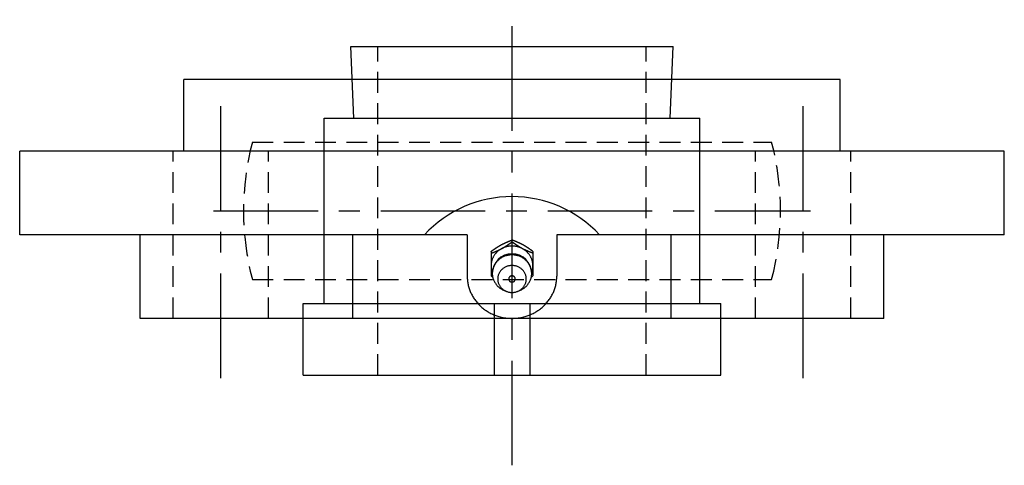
# Model space of a CAD drawing. Extents: x -93 to 207, y -93 to 207.
# Tile 11 of 11: x -83 to 82, y 132 to 207. Entities that reach past the tile are written whole.
import ezdxf

# ---------------------------------------------------------------- set-up
doc = ezdxf.new("R2010")
doc.units = 0
doc.header["$LTSCALE"] = 14
doc.linetypes.add('CENTER', pattern=[2, 1.25, -0.25, 0.25, -0.25])
doc.linetypes.add('HIDDEN', pattern=[0.375, 0.25, -0.125])
doc.layers.get('0').update_dxf_attribs({"linetype": 'CONTINUOUS'})
doc.layers.add('CENTER', color=1, linetype='CENTER')
doc.layers.add('HIDDEN', color=3, linetype='HIDDEN')

msp = doc.modelspace()

# ---------------------------------------------------------------- linework, layer by layer
for p, q in [((-27, 202.6), (27, 202.6)), ((-26.5, 190.6), (-27, 202.6)), ((26.5, 190.6), (27, 202.6)), ((-55, 185.1), (-55, 197.1)), ((55, 197.1), (-55, 197.1)), ((55, 185.1), (55, 197.1)), ((-31.5, 190.6), (31.5, 190.6)), ((-31.5, 159.6), (-31.5, 190.6)), ((31.5, 159.6), (31.5, 190.6)), ((82.5, 185.1), (-82.5, 185.1)), ((-82.5, 171.1), (-82.5, 185.1)), ((82.5, 171.1), (82.5, 185.1)), ((-7.5, 171.1), (-82.5, 171.1)), ((-62.29, 157.1), (-62.29, 171.1)), ((-26.69, 157.1), (-26.69, 171.1)), ((-7.5, 171.1), (-7.5, 164.15)), ((7.5, 171.1), (7.5, 164.15)), ((82.5, 171.1), (7.5, 171.1)), ((26.69, 157.1), (26.69, 171.1)), ((62.29, 157.1), (62.29, 171.1)), ((-3.5, 168.31), (-3.5, 164.2)), ((3.5, 168.31), (3.5, 164.2)), ((-3.24, 164.01), (-3.5, 164.2)), ((3.24, 164.01), (3.5, 164.2)), ((-35, 159.6), (35, 159.6)), ((-35, 147.6), (-35, 159.6)), ((-3, 159.6), (-3, 147.6)), ((3, 159.6), (3, 147.6)), ((35, 147.6), (35, 159.6)), ((62.29, 157.1), (-62.29, 157.1)), ((-35, 147.6), (35, 147.6))]:
    msp.add_line(p, q)
at = {"linetype": 'CONTINUOUS'}
for p, q in [((0, 169.9), (0, 170.21)), ((-0.96, 161.63), (-1.33, 161.78)), ((0.96, 161.63), (1.33, 161.78))]:
    msp.add_line(p, q, dxfattribs=at)
for points in [[(-3.5, 168.31, 0), (-3.48, 168.33, 0), (-3.46, 168.34, 0), (-3.44, 168.36, 0), (-3.42, 168.37, 0), (-3.4, 168.39, 0), (-3.38, 168.4, 0), (-3.36, 168.42, 0), (-3.34, 168.43, 0), (-3.31, 168.44, 0), (-3.29, 168.46, 0), (-3.27, 168.47, 0), (-3.25, 168.49, 0), (-3.23, 168.5, 0), (-3.21, 168.52, 0), (-3.19, 168.53, 0), (-3.17, 168.55, 0), (-3.15, 168.56, 0), (-3.13, 168.58, 0), (-3.11, 168.59, 0), (-3.09, 168.6, 0), (-3.07, 168.62, 0), (-3.05, 168.63, 0), (-3.03, 168.65, 0), (-3.01, 168.66, 0), (-2.99, 168.68, 0), (-2.96, 168.69, 0), (-2.94, 168.71, 0), (-2.92, 168.72, 0), (-2.9, 168.74, 0), (-2.88, 168.75, 0), (-2.86, 168.76, 0), (-2.84, 168.78, 0), (-2.82, 168.79, 0), (-2.8, 168.81, 0), (-2.78, 168.82, 0), (-2.76, 168.83, 0), (-2.74, 168.85, 0), (-2.71, 168.86, 0), (-2.69, 168.88, 0), (-2.67, 168.89, 0), (-2.65, 168.9, 0), (-2.63, 168.92, 0), (-2.61, 168.93, 0), (-2.59, 168.95, 0), (-2.57, 168.96, 0), (-2.55, 168.97, 0), (-2.53, 168.99, 0), (-2.51, 169, 0), (-2.48, 169.01, 0), (-2.46, 169.03, 0), (-2.44, 169.04, 0), (-2.42, 169.06, 0), (-2.4, 169.07, 0), (-2.38, 169.08, 0), (-2.36, 169.09, 0), (-2.34, 169.11, 0), (-2.31, 169.12, 0), (-2.29, 169.13, 0), (-2.27, 169.15, 0), (-2.25, 169.16, 0), (-2.23, 169.17, 0), (-2.21, 169.19, 0), (-2.19, 169.2, 0), (-2.16, 169.21, 0), (-2.14, 169.23, 0), (-2.12, 169.24, 0), (-2.1, 169.25, 0), (-2.08, 169.26, 0), (-2.06, 169.28, 0), (-2.03, 169.29, 0), (-2.01, 169.3, 0), (-1.99, 169.31, 0), (-1.97, 169.33, 0), (-1.95, 169.34, 0), (-1.93, 169.35, 0), (-1.9, 169.36, 0), (-1.88, 169.38, 0), (-1.86, 169.39, 0), (-1.84, 169.4, 0), (-1.82, 169.41, 0), (-1.79, 169.42, 0), (-1.77, 169.44, 0), (-1.75, 169.45, 0), (-1.73, 169.46, 0), (-1.71, 169.47, 0), (-1.68, 169.48, 0), (-1.66, 169.49, 0), (-1.64, 169.5, 0), (-1.62, 169.52, 0), (-1.59, 169.53, 0), (-1.57, 169.54, 0), (-1.55, 169.55, 0), (-1.53, 169.56, 0), (-1.5, 169.57, 0), (-1.48, 169.58, 0), (-1.46, 169.59, 0), (-1.44, 169.6, 0), (-1.41, 169.62, 0), (-1.39, 169.63, 0), (-1.37, 169.64, 0), (-1.35, 169.65, 0), (-1.32, 169.66, 0), (-1.3, 169.67, 0), (-1.28, 169.68, 0), (-1.26, 169.69, 0), (-1.23, 169.7, 0), (-1.21, 169.71, 0), (-1.19, 169.72, 0), (-1.16, 169.73, 0), (-1.14, 169.74, 0), (-1.12, 169.75, 0), (-1.1, 169.76, 0), (-1.07, 169.77, 0), (-1.05, 169.78, 0), (-1.03, 169.79, 0), (-1, 169.8, 0), (-0.98, 169.81, 0), (-0.96, 169.82, 0), (-0.93, 169.83, 0), (-0.91, 169.84, 0), (-0.89, 169.85, 0), (-0.86, 169.86, 0), (-0.84, 169.87, 0), (-0.82, 169.88, 0), (-0.8, 169.89, 0), (-0.77, 169.9, 0), (-0.75, 169.91, 0), (-0.73, 169.92, 0), (-0.7, 169.93, 0), (-0.68, 169.94, 0), (-0.66, 169.95, 0), (-0.63, 169.96, 0), (-0.61, 169.97, 0), (-0.59, 169.98, 0), (-0.56, 169.99, 0), (-0.54, 170, 0), (-0.52, 170.01, 0), (-0.49, 170.02, 0), (-0.47, 170.03, 0), (-0.45, 170.04, 0), (-0.42, 170.04, 0), (-0.4, 170.06, 0), (-0.38, 170.06, 0), (-0.35, 170.07, 0), (-0.33, 170.08, 0), (-0.3, 170.09, 0), (-0.28, 170.1, 0), (-0.26, 170.11, 0), (-0.23, 170.12, 0), (-0.21, 170.13, 0), (-0.19, 170.14, 0), (-0.16, 170.15, 0), (-0.14, 170.16, 0), (-0.12, 170.17, 0), (-0.09, 170.18, 0), (-0.07, 170.19, 0), (-0.05, 170.19, 0), (-0.02, 170.2, 0), (0, 170.21, 0)], [(3.5, 168.31, 0), (3.48, 168.33, 0), (3.46, 168.34, 0), (3.44, 168.36, 0), (3.42, 168.37, 0), (3.4, 168.39, 0), (3.38, 168.4, 0), (3.36, 168.42, 0), (3.34, 168.43, 0), (3.31, 168.44, 0), (3.29, 168.46, 0), (3.27, 168.47, 0), (3.25, 168.49, 0), (3.23, 168.5, 0), (3.21, 168.52, 0), (3.19, 168.53, 0), (3.17, 168.55, 0), (3.15, 168.56, 0), (3.13, 168.58, 0), (3.11, 168.59, 0), (3.09, 168.6, 0), (3.07, 168.62, 0), (3.05, 168.63, 0), (3.03, 168.65, 0), (3.01, 168.66, 0), (2.99, 168.68, 0), (2.96, 168.69, 0), (2.94, 168.71, 0), (2.92, 168.72, 0), (2.9, 168.74, 0), (2.88, 168.75, 0), (2.86, 168.76, 0), (2.84, 168.78, 0), (2.82, 168.79, 0), (2.8, 168.81, 0), (2.78, 168.82, 0), (2.76, 168.83, 0), (2.74, 168.85, 0), (2.71, 168.86, 0), (2.69, 168.88, 0), (2.67, 168.89, 0), (2.65, 168.9, 0), (2.63, 168.92, 0), (2.61, 168.93, 0), (2.59, 168.95, 0), (2.57, 168.96, 0), (2.55, 168.97, 0), (2.53, 168.99, 0), (2.51, 169, 0), (2.48, 169.01, 0), (2.46, 169.03, 0), (2.44, 169.04, 0), (2.42, 169.06, 0), (2.4, 169.07, 0), (2.38, 169.08, 0), (2.36, 169.09, 0), (2.34, 169.11, 0), (2.31, 169.12, 0), (2.29, 169.13, 0), (2.27, 169.15, 0), (2.25, 169.16, 0), (2.23, 169.17, 0), (2.21, 169.19, 0), (2.19, 169.2, 0), (2.16, 169.21, 0), (2.14, 169.23, 0), (2.12, 169.24, 0), (2.1, 169.25, 0), (2.08, 169.26, 0), (2.06, 169.28, 0), (2.03, 169.29, 0), (2.01, 169.3, 0), (1.99, 169.31, 0), (1.97, 169.33, 0), (1.95, 169.34, 0), (1.93, 169.35, 0), (1.9, 169.36, 0), (1.88, 169.38, 0), (1.86, 169.39, 0), (1.84, 169.4, 0), (1.82, 169.41, 0), (1.79, 169.42, 0), (1.77, 169.44, 0), (1.75, 169.45, 0), (1.73, 169.46, 0), (1.71, 169.47, 0), (1.68, 169.48, 0), (1.66, 169.49, 0), (1.64, 169.5, 0), (1.62, 169.52, 0), (1.59, 169.53, 0), (1.57, 169.54, 0), (1.55, 169.55, 0), (1.53, 169.56, 0), (1.5, 169.57, 0), (1.48, 169.58, 0), (1.46, 169.59, 0), (1.44, 169.6, 0), (1.41, 169.62, 0), (1.39, 169.63, 0), (1.37, 169.64, 0), (1.35, 169.65, 0), (1.32, 169.66, 0), (1.3, 169.67, 0), (1.28, 169.68, 0), (1.26, 169.69, 0), (1.23, 169.7, 0), (1.21, 169.71, 0), (1.19, 169.72, 0), (1.16, 169.73, 0), (1.14, 169.74, 0), (1.12, 169.75, 0), (1.1, 169.76, 0), (1.07, 169.77, 0), (1.05, 169.78, 0), (1.03, 169.79, 0), (1, 169.8, 0), (0.98, 169.81, 0), (0.96, 169.82, 0), (0.93, 169.83, 0), (0.91, 169.84, 0), (0.89, 169.85, 0), (0.86, 169.86, 0), (0.84, 169.87, 0), (0.82, 169.88, 0), (0.8, 169.89, 0), (0.77, 169.9, 0), (0.75, 169.91, 0), (0.73, 169.92, 0), (0.7, 169.93, 0), (0.68, 169.94, 0), (0.66, 169.95, 0), (0.63, 169.96, 0), (0.61, 169.97, 0), (0.59, 169.98, 0), (0.56, 169.99, 0), (0.54, 170, 0), (0.52, 170.01, 0), (0.49, 170.02, 0), (0.47, 170.03, 0), (0.45, 170.04, 0), (0.42, 170.04, 0), (0.4, 170.06, 0), (0.38, 170.06, 0), (0.35, 170.07, 0), (0.33, 170.08, 0), (0.3, 170.09, 0), (0.28, 170.1, 0), (0.26, 170.11, 0), (0.23, 170.12, 0), (0.21, 170.13, 0), (0.19, 170.14, 0), (0.16, 170.15, 0), (0.14, 170.16, 0), (0.12, 170.17, 0), (0.09, 170.18, 0), (0.07, 170.19, 0), (0.05, 170.19, 0), (0.02, 170.2, 0), (0, 170.21, 0)], [(-3.5, 168, 0), (-3.48, 168.01, 0), (-3.45, 168.02, 0), (-3.43, 168.03, 0), (-3.41, 168.04, 0), (-3.38, 168.05, 0), (-3.36, 168.06, 0), (-3.34, 168.06, 0), (-3.31, 168.07, 0), (-3.29, 168.08, 0), (-3.27, 168.09, 0), (-3.24, 168.1, 0), (-3.22, 168.11, 0), (-3.19, 168.12, 0), (-3.17, 168.13, 0), (-3.15, 168.14, 0), (-3.12, 168.15, 0), (-3.1, 168.16, 0), (-3.08, 168.17, 0), (-3.05, 168.18, 0), (-3.03, 168.19, 0), (-3.01, 168.19, 0), (-2.98, 168.2, 0), (-2.96, 168.21, 0), (-2.94, 168.22, 0), (-2.91, 168.23, 0), (-2.89, 168.24, 0), (-2.87, 168.25, 0), (-2.84, 168.26, 0), (-2.82, 168.27, 0), (-2.8, 168.28, 0), (-2.77, 168.29, 0), (-2.75, 168.3, 0), (-2.73, 168.31, 0), (-2.7, 168.32, 0), (-2.68, 168.33, 0), (-2.66, 168.34, 0), (-2.63, 168.35, 0), (-2.61, 168.36, 0), (-2.59, 168.37, 0), (-2.57, 168.38, 0), (-2.54, 168.39, 0), (-2.52, 168.4, 0), (-2.5, 168.41, 0), (-2.47, 168.42, 0), (-2.45, 168.43, 0), (-2.43, 168.44, 0), (-2.4, 168.45, 0), (-2.38, 168.46, 0), (-2.36, 168.47, 0), (-2.34, 168.48, 0), (-2.31, 168.49, 0), (-2.29, 168.5, 0), (-2.27, 168.51, 0), (-2.24, 168.52, 0), (-2.22, 168.53, 0), (-2.2, 168.54, 0), (-2.18, 168.55, 0), (-2.15, 168.56, 0), (-2.13, 168.57, 0), (-2.11, 168.58, 0), (-2.08, 168.59, 0), (-2.06, 168.61, 0), (-2.04, 168.62, 0), (-2.02, 168.63, 0), (-1.99, 168.64, 0), (-1.97, 168.65, 0), (-1.95, 168.66, 0), (-1.93, 168.67, 0), (-1.9, 168.68, 0), (-1.88, 168.69, 0), (-1.86, 168.71, 0), (-1.84, 168.72, 0), (-1.82, 168.73, 0), (-1.79, 168.74, 0), (-1.77, 168.75, 0), (-1.75, 168.76, 0), (-1.73, 168.78, 0), (-1.7, 168.79, 0), (-1.68, 168.8, 0), (-1.66, 168.81, 0), (-1.64, 168.82, 0), (-1.62, 168.84, 0), (-1.6, 168.85, 0), (-1.57, 168.86, 0), (-1.55, 168.87, 0), (-1.53, 168.88, 0), (-1.51, 168.9, 0), (-1.49, 168.91, 0), (-1.46, 168.92, 0), (-1.44, 168.93, 0), (-1.42, 168.95, 0), (-1.4, 168.96, 0), (-1.38, 168.97, 0), (-1.36, 168.99, 0), (-1.33, 169, 0), (-1.31, 169.01, 0), (-1.29, 169.02, 0), (-1.27, 169.04, 0), (-1.25, 169.05, 0), (-1.23, 169.06, 0), (-1.21, 169.08, 0), (-1.19, 169.09, 0), (-1.16, 169.1, 0), (-1.14, 169.12, 0), (-1.12, 169.13, 0), (-1.1, 169.14, 0), (-1.08, 169.16, 0), (-1.06, 169.17, 0), (-1.04, 169.18, 0), (-1.02, 169.2, 0), (-0.99, 169.21, 0), (-0.97, 169.22, 0), (-0.95, 169.24, 0), (-0.93, 169.25, 0), (-0.91, 169.27, 0), (-0.89, 169.28, 0), (-0.87, 169.29, 0), (-0.85, 169.31, 0), (-0.83, 169.32, 0), (-0.81, 169.34, 0), (-0.78, 169.35, 0), (-0.76, 169.36, 0), (-0.74, 169.38, 0), (-0.72, 169.39, 0), (-0.7, 169.41, 0), (-0.68, 169.42, 0), (-0.66, 169.43, 0), (-0.64, 169.45, 0), (-0.62, 169.46, 0), (-0.6, 169.48, 0), (-0.58, 169.49, 0), (-0.56, 169.51, 0), (-0.54, 169.52, 0), (-0.51, 169.53, 0), (-0.49, 169.55, 0), (-0.47, 169.56, 0), (-0.45, 169.58, 0), (-0.43, 169.59, 0), (-0.41, 169.61, 0), (-0.39, 169.62, 0), (-0.37, 169.64, 0), (-0.35, 169.65, 0), (-0.33, 169.66, 0), (-0.31, 169.68, 0), (-0.29, 169.69, 0), (-0.27, 169.71, 0), (-0.25, 169.72, 0), (-0.23, 169.74, 0), (-0.21, 169.75, 0), (-0.18, 169.77, 0), (-0.16, 169.78, 0), (-0.14, 169.8, 0), (-0.12, 169.81, 0), (-0.1, 169.83, 0), (-0.08, 169.84, 0), (-0.06, 169.85, 0), (-0.04, 169.87, 0), (-0.02, 169.88, 0), (0, 169.9, 0)], [(3.5, 168, 0), (3.48, 168.01, 0), (3.45, 168.02, 0), (3.43, 168.03, 0), (3.41, 168.04, 0), (3.38, 168.05, 0), (3.36, 168.06, 0), (3.34, 168.06, 0), (3.31, 168.07, 0), (3.29, 168.08, 0), (3.27, 168.09, 0), (3.24, 168.1, 0), (3.22, 168.11, 0), (3.19, 168.12, 0), (3.17, 168.13, 0), (3.15, 168.14, 0), (3.12, 168.15, 0), (3.1, 168.16, 0), (3.08, 168.17, 0), (3.05, 168.18, 0), (3.03, 168.19, 0), (3.01, 168.19, 0), (2.98, 168.2, 0), (2.96, 168.21, 0), (2.94, 168.22, 0), (2.91, 168.23, 0), (2.89, 168.24, 0), (2.87, 168.25, 0), (2.84, 168.26, 0), (2.82, 168.27, 0), (2.8, 168.28, 0), (2.77, 168.29, 0), (2.75, 168.3, 0), (2.73, 168.31, 0), (2.7, 168.32, 0), (2.68, 168.33, 0), (2.66, 168.34, 0), (2.63, 168.35, 0), (2.61, 168.36, 0), (2.59, 168.37, 0), (2.57, 168.38, 0), (2.54, 168.39, 0), (2.52, 168.4, 0), (2.5, 168.41, 0), (2.47, 168.42, 0), (2.45, 168.43, 0), (2.43, 168.44, 0), (2.4, 168.45, 0), (2.38, 168.46, 0), (2.36, 168.47, 0), (2.34, 168.48, 0), (2.31, 168.49, 0), (2.29, 168.5, 0), (2.27, 168.51, 0), (2.24, 168.52, 0), (2.22, 168.53, 0), (2.2, 168.54, 0), (2.18, 168.55, 0), (2.15, 168.56, 0), (2.13, 168.57, 0), (2.11, 168.58, 0), (2.08, 168.59, 0), (2.06, 168.61, 0), (2.04, 168.62, 0), (2.02, 168.63, 0), (1.99, 168.64, 0), (1.97, 168.65, 0), (1.95, 168.66, 0), (1.93, 168.67, 0), (1.9, 168.68, 0), (1.88, 168.69, 0), (1.86, 168.71, 0), (1.84, 168.72, 0), (1.82, 168.73, 0), (1.79, 168.74, 0), (1.77, 168.75, 0), (1.75, 168.76, 0), (1.73, 168.78, 0), (1.7, 168.79, 0), (1.68, 168.8, 0), (1.66, 168.81, 0), (1.64, 168.82, 0), (1.62, 168.84, 0), (1.6, 168.85, 0), (1.57, 168.86, 0), (1.55, 168.87, 0), (1.53, 168.88, 0), (1.51, 168.9, 0), (1.49, 168.91, 0), (1.46, 168.92, 0), (1.44, 168.93, 0), (1.42, 168.95, 0), (1.4, 168.96, 0), (1.38, 168.97, 0), (1.36, 168.99, 0), (1.33, 169, 0), (1.31, 169.01, 0), (1.29, 169.02, 0), (1.27, 169.04, 0), (1.25, 169.05, 0), (1.23, 169.06, 0), (1.21, 169.08, 0), (1.19, 169.09, 0), (1.16, 169.1, 0), (1.14, 169.12, 0), (1.12, 169.13, 0), (1.1, 169.14, 0), (1.08, 169.16, 0), (1.06, 169.17, 0), (1.04, 169.18, 0), (1.02, 169.2, 0), (0.99, 169.21, 0), (0.97, 169.22, 0), (0.95, 169.24, 0), (0.93, 169.25, 0), (0.91, 169.27, 0), (0.89, 169.28, 0), (0.87, 169.29, 0), (0.85, 169.31, 0), (0.83, 169.32, 0), (0.81, 169.34, 0), (0.78, 169.35, 0), (0.76, 169.36, 0), (0.74, 169.38, 0), (0.72, 169.39, 0), (0.7, 169.41, 0), (0.68, 169.42, 0), (0.66, 169.43, 0), (0.64, 169.45, 0), (0.62, 169.46, 0), (0.6, 169.48, 0), (0.58, 169.49, 0), (0.56, 169.51, 0), (0.54, 169.52, 0), (0.51, 169.53, 0), (0.49, 169.55, 0), (0.47, 169.56, 0), (0.45, 169.58, 0), (0.43, 169.59, 0), (0.41, 169.61, 0), (0.39, 169.62, 0), (0.37, 169.64, 0), (0.35, 169.65, 0), (0.33, 169.66, 0), (0.31, 169.68, 0), (0.29, 169.69, 0), (0.27, 169.71, 0), (0.25, 169.72, 0), (0.23, 169.74, 0), (0.21, 169.75, 0), (0.18, 169.77, 0), (0.16, 169.78, 0), (0.14, 169.8, 0), (0.12, 169.81, 0), (0.1, 169.83, 0), (0.08, 169.84, 0), (0.06, 169.85, 0), (0.04, 169.87, 0), (0.02, 169.88, 0), (0, 169.9, 0)], [(-7.5, 164.15, 0), (-7.5, 163.97, 0), (-7.49, 163.8, 0), (-7.48, 163.63, 0), (-7.46, 163.46, 0), (-7.44, 163.28, 0), (-7.42, 163.11, 0), (-7.39, 162.94, 0), (-7.36, 162.77, 0), (-7.32, 162.6, 0), (-7.28, 162.44, 0), (-7.23, 162.27, 0), (-7.18, 162.1, 0), (-7.12, 161.94, 0), (-7.06, 161.77, 0), (-7, 161.61, 0), (-6.93, 161.45, 0), (-6.86, 161.29, 0), (-6.78, 161.13, 0), (-6.7, 160.98, 0), (-6.61, 160.82, 0), (-6.53, 160.67, 0), (-6.43, 160.52, 0), (-6.34, 160.38, 0), (-6.24, 160.23, 0), (-6.13, 160.09, 0), (-6.02, 159.95, 0), (-5.91, 159.81, 0), (-5.8, 159.68, 0), (-5.68, 159.54, 0), (-5.56, 159.41, 0), (-5.43, 159.29, 0), (-5.3, 159.16, 0), (-5.17, 159.04, 0), (-5.04, 158.93, 0), (-4.9, 158.81, 0), (-4.76, 158.7, 0), (-4.61, 158.59, 0), (-4.47, 158.49, 0), (-4.32, 158.39, 0), (-4.17, 158.29, 0), (-4.01, 158.19, 0), (-3.86, 158.1, 0), (-3.7, 158.02, 0), (-3.54, 157.93, 0), (-3.37, 157.85, 0), (-3.21, 157.78, 0), (-3.04, 157.71, 0), (-2.87, 157.64, 0), (-2.7, 157.57, 0), (-2.53, 157.51, 0), (-2.35, 157.46, 0), (-2.18, 157.4, 0), (-2, 157.35, 0), (-1.82, 157.31, 0), (-1.64, 157.27, 0), (-1.46, 157.24, 0), (-1.28, 157.2, 0), (-1.1, 157.18, 0), (-0.92, 157.15, 0), (-0.74, 157.13, 0), (-0.55, 157.12, 0), (-0.37, 157.11, 0), (-0.18, 157.1, 0), (0, 157.1, 0), (0.18, 157.1, 0), (0.37, 157.11, 0), (0.55, 157.12, 0), (0.74, 157.13, 0), (0.92, 157.15, 0), (1.1, 157.18, 0), (1.28, 157.2, 0), (1.46, 157.24, 0), (1.64, 157.27, 0), (1.82, 157.31, 0), (2, 157.35, 0), (2.18, 157.4, 0), (2.35, 157.46, 0), (2.53, 157.51, 0), (2.7, 157.57, 0), (2.87, 157.64, 0), (3.04, 157.71, 0), (3.21, 157.78, 0), (3.37, 157.85, 0), (3.54, 157.93, 0), (3.7, 158.02, 0), (3.86, 158.1, 0), (4.01, 158.19, 0), (4.17, 158.29, 0), (4.32, 158.39, 0), (4.47, 158.49, 0), (4.61, 158.59, 0), (4.76, 158.7, 0), (4.9, 158.81, 0), (5.04, 158.93, 0), (5.17, 159.04, 0), (5.3, 159.16, 0), (5.43, 159.29, 0), (5.56, 159.41, 0), (5.68, 159.54, 0), (5.8, 159.68, 0), (5.91, 159.81, 0), (6.02, 159.95, 0), (6.13, 160.09, 0), (6.24, 160.23, 0), (6.34, 160.38, 0), (6.43, 160.52, 0), (6.53, 160.67, 0), (6.61, 160.82, 0), (6.7, 160.98, 0), (6.78, 161.13, 0), (6.86, 161.29, 0), (6.93, 161.45, 0), (7, 161.61, 0), (7.06, 161.77, 0), (7.12, 161.94, 0), (7.18, 162.1, 0), (7.23, 162.27, 0), (7.28, 162.44, 0), (7.32, 162.6, 0), (7.36, 162.77, 0), (7.39, 162.94, 0), (7.42, 163.11, 0), (7.44, 163.28, 0), (7.46, 163.46, 0), (7.48, 163.63, 0), (7.49, 163.8, 0), (7.5, 163.97, 0), (7.5, 164.15, 0)]]:
    msp.add_polyline3d(points)
for points in [[(3.29, 164.81, 0), (3.33, 164.9, 0), (3.36, 164.99, 0), (3.39, 165.09, 0), (3.41, 165.18, 0), (3.43, 165.28, 0), (3.45, 165.38, 0), (3.47, 165.47, 0), (3.48, 165.57, 0), (3.49, 165.67, 0), (3.5, 165.77, 0), (3.5, 165.87, 0), (3.5, 165.96, 0), (3.5, 166.06, 0), (3.49, 166.16, 0), (3.48, 166.26, 0), (3.47, 166.36, 0), (3.45, 166.45, 0), (3.43, 166.55, 0), (3.41, 166.65, 0), (3.39, 166.74, 0), (3.36, 166.84, 0), (3.33, 166.93, 0), (3.3, 167.03, 0), (3.26, 167.12, 0), (3.22, 167.21, 0), (3.18, 167.3, 0), (3.13, 167.39, 0), (3.08, 167.47, 0), (3.03, 167.56, 0), (2.98, 167.65, 0), (2.92, 167.73, 0), (2.86, 167.81, 0), (2.8, 167.89, 0), (2.74, 167.97, 0), (2.67, 168.04, 0), (2.6, 168.12, 0), (2.53, 168.19, 0), (2.46, 168.26, 0), (2.38, 168.33, 0), (2.3, 168.39, 0), (2.22, 168.46, 0), (2.14, 168.52, 0), (2.06, 168.58, 0), (1.97, 168.63, 0), (1.88, 168.69, 0), (1.8, 168.74, 0), (1.7, 168.79, 0), (1.61, 168.84, 0), (1.52, 168.88, 0), (1.42, 168.92, 0), (1.33, 168.96, 0), (1.23, 169, 0), (1.13, 169.03, 0), (1.03, 169.06, 0), (0.93, 169.09, 0), (0.83, 169.11, 0), (0.73, 169.13, 0), (0.63, 169.15, 0), (0.52, 169.17, 0), (0.42, 169.18, 0), (0.31, 169.19, 0), (0.21, 169.2, 0), (0.1, 169.2, 0), (0, 169.21, 0), (-0.1, 169.2, 0), (-0.21, 169.2, 0), (-0.31, 169.19, 0), (-0.42, 169.18, 0), (-0.52, 169.17, 0), (-0.63, 169.15, 0), (-0.73, 169.13, 0), (-0.83, 169.11, 0), (-0.93, 169.09, 0), (-1.03, 169.06, 0), (-1.13, 169.03, 0), (-1.23, 169, 0), (-1.33, 168.96, 0), (-1.42, 168.92, 0), (-1.52, 168.88, 0), (-1.61, 168.84, 0), (-1.7, 168.79, 0), (-1.8, 168.74, 0), (-1.88, 168.69, 0), (-1.97, 168.63, 0), (-2.06, 168.58, 0), (-2.14, 168.52, 0), (-2.22, 168.46, 0), (-2.3, 168.39, 0), (-2.38, 168.33, 0), (-2.46, 168.26, 0), (-2.53, 168.19, 0), (-2.6, 168.12, 0), (-2.67, 168.04, 0), (-2.74, 167.97, 0), (-2.8, 167.89, 0), (-2.86, 167.81, 0), (-2.92, 167.73, 0), (-2.98, 167.65, 0), (-3.03, 167.56, 0), (-3.08, 167.47, 0), (-3.13, 167.39, 0), (-3.18, 167.3, 0), (-3.22, 167.21, 0), (-3.26, 167.12, 0), (-3.3, 167.03, 0), (-3.33, 166.93, 0), (-3.36, 166.84, 0), (-3.39, 166.74, 0), (-3.41, 166.65, 0), (-3.43, 166.55, 0), (-3.45, 166.45, 0), (-3.47, 166.36, 0), (-3.48, 166.26, 0), (-3.49, 166.16, 0), (-3.5, 166.06, 0), (-3.5, 165.96, 0), (-3.5, 165.87, 0), (-3.5, 165.77, 0), (-3.49, 165.67, 0), (-3.48, 165.57, 0), (-3.47, 165.47, 0), (-3.45, 165.38, 0), (-3.43, 165.28, 0), (-3.41, 165.18, 0), (-3.39, 165.09, 0), (-3.36, 164.99, 0), (-3.33, 164.9, 0), (-3.29, 164.81, 0)], [(1.33, 161.78, 0), (1.45, 161.83, 0), (1.58, 161.89, 0), (1.7, 161.96, 0), (1.82, 162.03, 0), (1.93, 162.1, 0), (2.05, 162.18, 0), (2.16, 162.27, 0), (2.26, 162.36, 0), (2.36, 162.45, 0), (2.46, 162.54, 0), (2.55, 162.65, 0), (2.64, 162.75, 0), (2.72, 162.86, 0), (2.79, 162.97, 0), (2.87, 163.08, 0), (2.93, 163.2, 0), (3, 163.32, 0), (3.05, 163.44, 0), (3.1, 163.56, 0), (3.15, 163.69, 0), (3.19, 163.81, 0), (3.22, 163.94, 0), (3.25, 164.07, 0), (3.27, 164.2, 0), (3.29, 164.33, 0), (3.3, 164.46, 0), (3.3, 164.6, 0), (3.3, 164.73, 0), (3.29, 164.86, 0), (3.28, 164.99, 0), (3.26, 165.12, 0), (3.23, 165.25, 0), (3.2, 165.38, 0), (3.16, 165.51, 0), (3.12, 165.63, 0), (3.07, 165.76, 0), (3.01, 165.88, 0), (2.95, 166, 0), (2.89, 166.12, 0), (2.82, 166.23, 0), (2.74, 166.34, 0), (2.66, 166.45, 0), (2.58, 166.56, 0), (2.48, 166.66, 0), (2.39, 166.75, 0), (2.29, 166.85, 0), (2.19, 166.94, 0), (2.08, 167.02, 0), (1.97, 167.1, 0), (1.85, 167.18, 0), (1.74, 167.25, 0), (1.62, 167.32, 0), (1.49, 167.38, 0), (1.36, 167.44, 0), (1.24, 167.49, 0), (1.1, 167.54, 0), (0.97, 167.58, 0), (0.83, 167.62, 0), (0.7, 167.65, 0), (0.56, 167.67, 0), (0.42, 167.69, 0), (0.28, 167.71, 0), (0.14, 167.71, 0), (0, 167.72, 0), (-0.14, 167.71, 0), (-0.28, 167.71, 0), (-0.42, 167.69, 0), (-0.56, 167.67, 0), (-0.7, 167.65, 0), (-0.83, 167.62, 0), (-0.97, 167.58, 0), (-1.1, 167.54, 0), (-1.24, 167.49, 0), (-1.36, 167.44, 0), (-1.49, 167.38, 0), (-1.62, 167.32, 0), (-1.74, 167.25, 0), (-1.85, 167.18, 0), (-1.97, 167.1, 0), (-2.08, 167.02, 0), (-2.19, 166.94, 0), (-2.29, 166.85, 0), (-2.39, 166.75, 0), (-2.48, 166.66, 0), (-2.58, 166.56, 0), (-2.66, 166.45, 0), (-2.74, 166.34, 0), (-2.82, 166.23, 0), (-2.89, 166.12, 0), (-2.95, 166, 0), (-3.01, 165.88, 0), (-3.07, 165.76, 0), (-3.12, 165.63, 0), (-3.16, 165.51, 0), (-3.2, 165.38, 0), (-3.23, 165.25, 0), (-3.26, 165.12, 0), (-3.28, 164.99, 0), (-3.29, 164.86, 0), (-3.3, 164.73, 0), (-3.3, 164.6, 0), (-3.3, 164.46, 0), (-3.29, 164.33, 0), (-3.27, 164.2, 0), (-3.25, 164.07, 0), (-3.22, 163.94, 0), (-3.19, 163.81, 0), (-3.15, 163.69, 0), (-3.1, 163.56, 0), (-3.05, 163.44, 0), (-3, 163.32, 0), (-2.93, 163.2, 0), (-2.87, 163.08, 0), (-2.79, 162.97, 0), (-2.72, 162.86, 0), (-2.64, 162.75, 0), (-2.55, 162.65, 0), (-2.46, 162.54, 0), (-2.36, 162.45, 0), (-2.26, 162.36, 0), (-2.16, 162.27, 0), (-2.05, 162.18, 0), (-1.93, 162.1, 0), (-1.82, 162.03, 0), (-1.7, 161.96, 0), (-1.58, 161.89, 0), (-1.45, 161.83, 0), (-1.33, 161.78, 0)], [(2.4, 163.69, 0), (2.4, 163.8, 0), (2.39, 163.91, 0), (2.37, 164.02, 0), (2.35, 164.13, 0), (2.33, 164.24, 0), (2.3, 164.35, 0), (2.26, 164.45, 0), (2.22, 164.56, 0), (2.17, 164.66, 0), (2.12, 164.76, 0), (2.06, 164.85, 0), (2, 164.95, 0), (1.93, 165.04, 0), (1.86, 165.12, 0), (1.78, 165.21, 0), (1.7, 165.29, 0), (1.61, 165.36, 0), (1.52, 165.44, 0), (1.43, 165.5, 0), (1.33, 165.57, 0), (1.23, 165.63, 0), (1.13, 165.68, 0), (1.03, 165.73, 0), (0.92, 165.78, 0), (0.81, 165.82, 0), (0.7, 165.85, 0), (0.58, 165.88, 0), (0.47, 165.91, 0), (0.35, 165.92, 0), (0.24, 165.94, 0), (0.12, 165.94, 0), (0, 165.95, 0), (-0.12, 165.94, 0), (-0.24, 165.94, 0), (-0.35, 165.92, 0), (-0.47, 165.91, 0), (-0.58, 165.88, 0), (-0.7, 165.85, 0), (-0.81, 165.82, 0), (-0.92, 165.78, 0), (-1.03, 165.73, 0), (-1.13, 165.68, 0), (-1.23, 165.63, 0), (-1.33, 165.57, 0), (-1.43, 165.5, 0), (-1.52, 165.44, 0), (-1.61, 165.36, 0), (-1.7, 165.29, 0), (-1.78, 165.21, 0), (-1.86, 165.12, 0), (-1.93, 165.04, 0), (-2, 164.95, 0), (-2.06, 164.85, 0), (-2.12, 164.76, 0), (-2.17, 164.66, 0), (-2.22, 164.56, 0), (-2.26, 164.45, 0), (-2.3, 164.35, 0), (-2.33, 164.24, 0), (-2.35, 164.13, 0), (-2.37, 164.02, 0), (-2.39, 163.91, 0), (-2.4, 163.8, 0), (-2.4, 163.69, 0), (-2.4, 163.58, 0), (-2.39, 163.47, 0), (-2.37, 163.36, 0), (-2.35, 163.25, 0), (-2.33, 163.15, 0), (-2.3, 163.04, 0), (-2.26, 162.93, 0), (-2.22, 162.83, 0), (-2.17, 162.73, 0), (-2.12, 162.63, 0), (-2.06, 162.53, 0), (-2, 162.44, 0), (-1.93, 162.35, 0), (-1.86, 162.26, 0), (-1.78, 162.18, 0), (-1.7, 162.1, 0), (-1.61, 162.02, 0), (-1.52, 161.95, 0), (-1.43, 161.88, 0), (-1.33, 161.82, 0), (-1.23, 161.76, 0), (-1.13, 161.7, 0), (-1.03, 161.65, 0), (-0.92, 161.61, 0), (-0.81, 161.57, 0), (-0.7, 161.53, 0), (-0.58, 161.5, 0), (-0.47, 161.48, 0), (-0.35, 161.46, 0), (-0.24, 161.45, 0), (-0.12, 161.44, 0), (0, 161.44, 0), (0.12, 161.44, 0), (0.24, 161.45, 0), (0.35, 161.46, 0), (0.47, 161.48, 0), (0.58, 161.5, 0), (0.7, 161.53, 0), (0.81, 161.57, 0), (0.92, 161.61, 0), (1.03, 161.65, 0), (1.13, 161.7, 0), (1.23, 161.76, 0), (1.33, 161.82, 0), (1.43, 161.88, 0), (1.52, 161.95, 0), (1.61, 162.02, 0), (1.7, 162.1, 0), (1.78, 162.18, 0), (1.86, 162.26, 0), (1.93, 162.35, 0), (2, 162.44, 0), (2.06, 162.53, 0), (2.12, 162.63, 0), (2.17, 162.73, 0), (2.22, 162.83, 0), (2.26, 162.93, 0), (2.3, 163.04, 0), (2.33, 163.15, 0), (2.35, 163.25, 0), (2.37, 163.36, 0), (2.39, 163.47, 0), (2.4, 163.58, 0), (2.4, 163.69, 0)], [(0.55, 163.69, 0), (0.55, 163.72, 0), (0.55, 163.74, 0), (0.55, 163.77, 0), (0.54, 163.79, 0), (0.54, 163.82, 0), (0.53, 163.84, 0), (0.52, 163.87, 0), (0.51, 163.89, 0), (0.5, 163.92, 0), (0.49, 163.94, 0), (0.48, 163.96, 0), (0.46, 163.98, 0), (0.45, 164, 0), (0.43, 164.02, 0), (0.41, 164.04, 0), (0.39, 164.06, 0), (0.37, 164.08, 0), (0.35, 164.1, 0), (0.33, 164.11, 0), (0.31, 164.13, 0), (0.29, 164.14, 0), (0.26, 164.15, 0), (0.24, 164.16, 0), (0.21, 164.17, 0), (0.19, 164.18, 0), (0.16, 164.19, 0), (0.13, 164.2, 0), (0.11, 164.2, 0), (0.08, 164.21, 0), (0.05, 164.21, 0), (0.03, 164.21, 0), (0, 164.21, 0), (-0.03, 164.21, 0), (-0.05, 164.21, 0), (-0.08, 164.21, 0), (-0.11, 164.2, 0), (-0.13, 164.2, 0), (-0.16, 164.19, 0), (-0.19, 164.18, 0), (-0.21, 164.17, 0), (-0.24, 164.16, 0), (-0.26, 164.15, 0), (-0.29, 164.14, 0), (-0.31, 164.13, 0), (-0.33, 164.11, 0), (-0.35, 164.1, 0), (-0.37, 164.08, 0), (-0.39, 164.06, 0), (-0.41, 164.04, 0), (-0.43, 164.02, 0), (-0.45, 164, 0), (-0.46, 163.98, 0), (-0.48, 163.96, 0), (-0.49, 163.94, 0), (-0.5, 163.92, 0), (-0.51, 163.89, 0), (-0.52, 163.87, 0), (-0.53, 163.84, 0), (-0.54, 163.82, 0), (-0.54, 163.79, 0), (-0.55, 163.77, 0), (-0.55, 163.74, 0), (-0.55, 163.72, 0), (-0.55, 163.69, 0), (-0.55, 163.67, 0), (-0.55, 163.64, 0), (-0.55, 163.62, 0), (-0.54, 163.59, 0), (-0.54, 163.57, 0), (-0.53, 163.54, 0), (-0.52, 163.52, 0), (-0.51, 163.49, 0), (-0.5, 163.47, 0), (-0.49, 163.45, 0), (-0.48, 163.43, 0), (-0.46, 163.4, 0), (-0.45, 163.38, 0), (-0.43, 163.36, 0), (-0.41, 163.34, 0), (-0.39, 163.32, 0), (-0.37, 163.31, 0), (-0.35, 163.29, 0), (-0.33, 163.27, 0), (-0.31, 163.26, 0), (-0.29, 163.25, 0), (-0.26, 163.23, 0), (-0.24, 163.22, 0), (-0.21, 163.21, 0), (-0.19, 163.2, 0), (-0.16, 163.19, 0), (-0.13, 163.19, 0), (-0.11, 163.18, 0), (-0.08, 163.18, 0), (-0.05, 163.17, 0), (-0.03, 163.17, 0), (0, 163.17, 0), (0.03, 163.17, 0), (0.05, 163.17, 0), (0.08, 163.18, 0), (0.11, 163.18, 0), (0.13, 163.19, 0), (0.16, 163.19, 0), (0.19, 163.2, 0), (0.21, 163.21, 0), (0.24, 163.22, 0), (0.26, 163.23, 0), (0.29, 163.25, 0), (0.31, 163.26, 0), (0.33, 163.27, 0), (0.35, 163.29, 0), (0.37, 163.31, 0), (0.39, 163.32, 0), (0.41, 163.34, 0), (0.43, 163.36, 0), (0.45, 163.38, 0), (0.46, 163.4, 0), (0.48, 163.43, 0), (0.49, 163.45, 0), (0.5, 163.47, 0), (0.51, 163.49, 0), (0.52, 163.52, 0), (0.53, 163.54, 0), (0.54, 163.57, 0), (0.54, 163.59, 0), (0.55, 163.62, 0), (0.55, 163.64, 0), (0.55, 163.67, 0), (0.55, 163.69, 0)]]:
    msp.add_polyline3d(points, dxfattribs=at)
msp.add_arc((0, 157.49), 20, 42.902, 137.098)
msp.add_arc((0, 164.62), 3.3, 0, 180, dxfattribs=at)
at = {"layer": 'CENTER'}
for p, q in [((0, 132.5), (0, 207.1)), ((-48.79, 147.1), (-48.79, 195.1)), ((48.79, 147.1), (48.79, 195.1)), ((-50, 175.1), (50, 175.1))]:
    msp.add_line(p, q, dxfattribs=at)
at = {"layer": 'HIDDEN'}
for p, q in [((-22.5, 147.6), (-22.5, 202.6)), ((22.5, 147.6), (22.5, 202.6)), ((-43.51, 186.6), (43.51, 186.6)), ((-56.79, 157.1), (-56.79, 185.1)), ((-40.79, 157.1), (-40.79, 185.1)), ((40.79, 157.1), (40.79, 185.1)), ((56.79, 157.1), (56.79, 185.1)), ((-43.51, 163.6), (43.51, 163.6))]:
    msp.add_line(p, q, dxfattribs=at)
for start, end in [(165.1935, 194.8065), (345.1935, 14.8065)]:
    msp.add_arc((0, 175.1), 45, start, end, dxfattribs=at)

doc.saveas('drawing.dxf')
